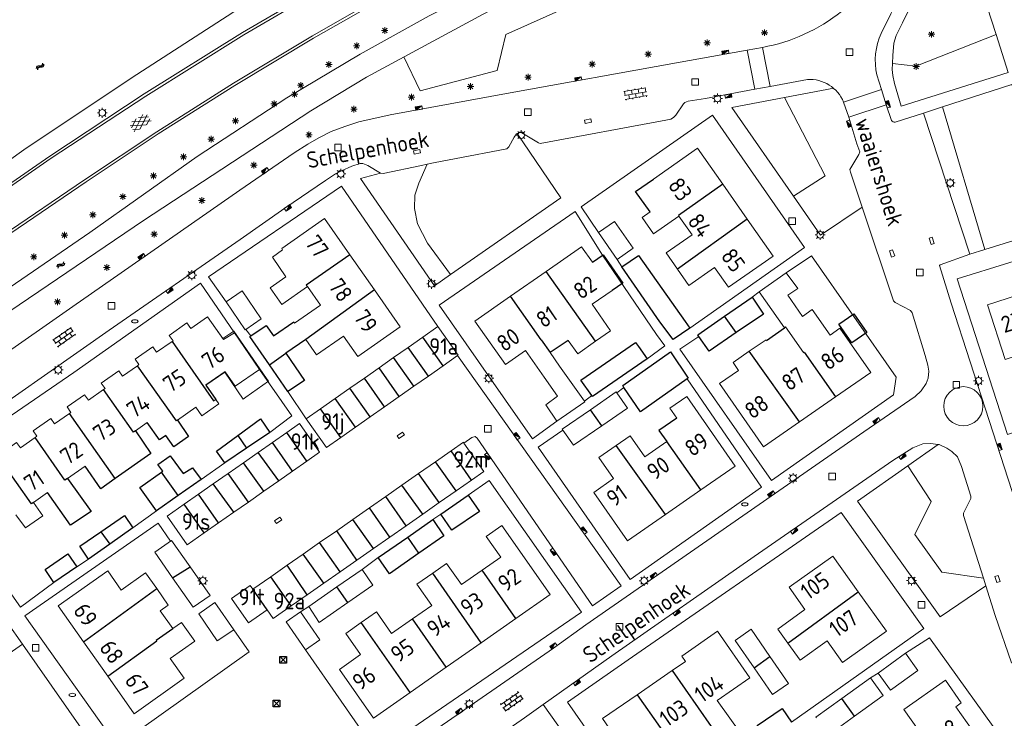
# Model space of a CAD drawing. Extents: x 168769 to 512904, y 516715 to 1559940.
# Tile 145 of 256: x 169532 to 169681, y 520070 to 520176. Entities that reach past the tile are written whole.
import ezdxf

# ---------------------------------------------------------------- set-up
doc = ezdxf.new("R2010")
doc.units = 0
doc.header["$MEASUREMENT"] = 0
doc.layers.get('0').update_dxf_attribs({"linetype": 'CONTINUOUS'})
for name, color, linetype, lineweight in [('B01_HOOFDGEBOUW', 10, 'CONTINUOUS', 0), ('B02_bijgebouw', 12, 'CONTINUOUS', 0), ('B07_scheidingsmuur', 14, 'CONTINUOUS', 25), ('Q21_LANTAARNPAAL', 7, 'CONTINUOUS', 18), ('Q23_kolk', 7, 'CONTINUOUS', 18), ('Q26_BOOM', 7, 'CONTINUOUS', 18), ('Q28_rioolput', 7, 'CONTINUOUS', 18), ('Q92_BRANDKRAAN', 7, 'CONTINUOUS', 0), ('Q97_TROTTOIRKOLK', 7, 'CONTINUOUS', 0), ('S01_symb_gesloten_verh', 7, 'CONTINUOUS', 0), ('S02_symb_open_verh', 7, 'CONTINUOUS', 13), ('T09_INSTEEKSLOOT', 72, 'CONTINUOUS', 0), ('T51_CULTUURSCHEIDING', 3, 'CONTINUOUS', 0), ('V00_kant_verharding', 252, 'CONTINUOUS', 0), ('V11_VERKEERSDREMPEL', 7, 'CONTINUOUS', 0)]:
    doc.layers.add(name, color=color, linetype=linetype, lineweight=lineweight)
for name, color, linetype in [('B11_dakrand_hoofdgebouw', 20, 'CONTINUOUS'), ('B14_dakrand_bijgebouw', 30, 'CONTINUOUS'), ('Q34_Speelwerktuig', 32, 'CONTINUOUS'), ('S05_Water', 132, 'CONTINUOUS'), ('Z02_Huisnummer', 253, 'CONTINUOUS'), ('Z06_STRAATNAAM', 7, 'CONTINUOUS')]:
    doc.layers.add(name, color=color, linetype=linetype)
doc.styles.add('ISOCP', font='isocp.shx', dxfattribs={"height": 1.8})

# ---------------------------------------------------------------- blocks, each defined once
blk = doc.blocks.new('Q21')
at = {"color": 0}
for points in [[(-1.5, 0), (-1, 0)], [(-1.06, 1.06), (-0.71, 0.71)], [(0, 1.5), (0, 1)], [(1.06, 1.06), (0.71, 0.71)], [(1.5, 0), (1, 0)], [(-1.06, -1.06), (-0.71, -0.71)], [(0, -1.5), (0, -1)], [(1.06, -1.06), (0.71, -0.71)]]:
    blk.add_lwpolyline(points, dxfattribs=at)
blk.add_circle((0, 0), 1, dxfattribs=at)
blk = doc.blocks.new('Q26')
at = {"color": 0}
for p, q in [((-1, 0), (1, 0)), ((-0.7, 0.7), (0.7, -0.7)), ((0.7, 0.7), (-0.7, -0.7)), ((0, 1), (0, -1))]:
    blk.add_line(p, q, dxfattribs=at)
blk = doc.blocks.new('Q28')
at = {"color": 0}
blk.add_lwpolyline([(1, 1), (1, -1), (-1, -1), (-1, 1)], close=True, dxfattribs=at)
blk = doc.blocks.new('Q34')
at = {"color": 0}
for p, q in [((-0.7, 0.7), (0.7, -0.7)), ((0.7, 0.7), (-0.7, -0.7))]:
    blk.add_line(p, q, dxfattribs=at)
blk.add_lwpolyline([(1, 1), (1, -1), (-1, -1), (-1, 1)], close=True, dxfattribs=at)
blk = doc.blocks.new('Q23')
at = {"color": 0}
blk.add_lwpolyline([(0.99, -0.5), (-0.99, -0.5), (-0.99, 0.5), (0.99, 0.5), (0.99, -0.5)], dxfattribs=at)
blk = doc.blocks.new('Q97')
blk.add_hatch(color=256).paths.add_polyline_path([(-1, 1), (-1, 0), (1, 1)])
blk.add_line((1, 1), (-1, 0))
at = {"color": 0}
for points in [[(-1, 0), (-1, 1), (1, 1), (1, 0), (-1, 0)], [(0, 0.8), (0, 1)]]:
    blk.add_lwpolyline(points, dxfattribs=at)
blk = doc.blocks.new('Q92')
at = {"color": 0}
blk.add_ellipse((0, 0), major_axis=(-0.991, 0), ratio=0.499983, start_param=1.570796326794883, end_param=7.853981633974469, dxfattribs=at)
blk = doc.blocks.new('S024')
at = {"color": 0}
for p, q in [((0, 1.2), (6.7, 1.2)), ((0, 0), (6.7, 0)), ((0.2, 1.2), (0.2, 0)), ((1.25, 1.5), (1.25, 1.2)), ((1.25, 0), (1.25, -1.2)), ((2.3, 1.2), (2.3, 0)), ((3.35, 1.5), (3.35, 1.2)), ((3.35, 0), (3.35, -1.2)), ((4.4, 1.2), (4.4, 0)), ((5.45, 1.5), (5.45, 1.2)), ((5.45, 0), (5.45, -1.2)), ((6.5, 1.2), (6.5, 0)), ((0, -1.2), (6.7, -1.2)), ((0.2, -1.2), (0.2, -1.5)), ((2.3, -1.2), (2.3, -1.5)), ((4.4, -1.2), (4.4, -1.5)), ((6.5, -1.2), (6.5, -1.5))]:
    blk.add_line(p, q, dxfattribs=at)
blk = doc.blocks.new('S05')
at = {"color": 0}
for p, q in [((0.08, 0.3), (0.38, 0.59)), ((0.11, -0.19), (0.41, 0.09)), ((0.38, 0.59), (0.68, 0.71)), ((0.41, 0.09), (0.71, 0.21)), ((0.68, 0.71), (1.01, 0.62)), ((0.71, 0.21), (1.02, 0.12)), ((1.01, 0.62), (1.33, 0.37)), ((1.02, 0.12), (1.36, -0.12)), ((1.33, 0.37), (1.66, 0.13)), ((1.66, 0.13), (1.97, 0.04)), ((1.97, 0.04), (2.28, 0.16)), ((2.28, 0.16), (2.58, 0.44)), ((1.36, -0.12), (1.68, -0.37)), ((1.68, -0.37), (2, -0.46)), ((2, -0.46), (2.31, -0.33)), ((2.31, -0.33), (2.61, -0.05))]:
    blk.add_line(p, q, dxfattribs=at)
blk = doc.blocks.new('S014')
at = {"color": 0}
for p, q in [((0, -0.75), (4.2, 1.67)), ((0, 0.65), (1.78, 1.67)), ((5.07, -1.52), (0, 1.4)), ((2.64, -1.52), (0, 0)), ((1.08, -1.52), (6.15, 1.4)), ((6.15, -0.75), (1.95, 1.67)), ((3.51, -1.52), (6.15, 0)), ((6.15, 0.65), (4.37, 1.67))]:
    blk.add_line(p, q, dxfattribs=at)

msp = doc.modelspace()

# ---------------------------------------------------------------- linework, layer by layer
at = {"layer": 'B01_HOOFDGEBOUW'}
for points in [[(169638.37, 520150.82), (169634.56, 520156.26), (169627.88, 520151.58)], [(169642.1, 520145.5), (169638.37, 520150.82)], [(169627.38, 520146.6), (169626.18, 520145.76), (169627.91, 520143.28), (169631.74, 520145.96)], [(169631.74, 520145.96), (169633.73, 520143.12), (169629.82, 520140.38), (169631.55, 520137.92)], [(169581.92, 520140.12), (169578.11, 520145.58), (169571.62, 520141.04), (169571.74, 520140.85)], [(169631.55, 520137.92), (169633.26, 520135.47), (169637.14, 520138.19), (169639.25, 520135.18), (169646.01, 520139.91), (169642.1, 520145.5)], [(169618.64, 520138.99), (169617.02, 520141.31), (169611.67, 520137.59)], [(169572.23, 520136.76), (169570.22, 520139.75), (169571.74, 520140.85)], [(169585.66, 520134.78), (169581.92, 520140.12)], [(169572.23, 520136.76), (169569.87, 520135.11), (169571.63, 520132.59), (169575.53, 520135.31)], [(169611.67, 520137.59), (169606.26, 520133.83)], [(169643.89, 520134.5), (169647.97, 520137.35)], [(169656.12, 520128.99), (169654.63, 520127.96), (169651.94, 520131.83), (169650.43, 520130.78), (169648.21, 520133.98), (169649.73, 520135.02), (169647.97, 520137.35)], [(169575.53, 520135.31), (169577.49, 520132.5), (169573.55, 520129.75)], [(169575.26, 520127.3), (169576.9, 520124.95), (169580.97, 520127.8), (169583.14, 520124.7), (169589.56, 520129.19), (169585.66, 520134.78)], [(169606.26, 520133.83), (169600.87, 520130.08), (169605.47, 520123.47), (169608.54, 520125.61), (169611.32, 520121.6)], [(169619.14, 520127.03), (169621.38, 520128.6), (169618.62, 520132.62), (169621.63, 520134.7)], [(169647.72, 520129.03), (169643.89, 520134.5)], [(169684.41, 520134.47), (169678.44, 520132.53), (169681.12, 520124.26), (169685.25, 520125.6), (169687.44, 520118.86), (169685.18, 520118.13), (169686.27, 520114.78), (169690.76, 520116.24), (169689.91, 520118.87), (169690.27, 520118.99), (169688.96, 520123.03)], [(169562.81, 520127.28), (169560.39, 520130.72), (169557.83, 520128.96), (169557.25, 520129.78), (169554.58, 520127.91), (169555.16, 520127.09), (169555, 520126.98)], [(169555, 520126.98), (169555.16, 520127.09), (169554.58, 520127.91), (169557.25, 520129.78), (169557.83, 520128.96), (169560.39, 520130.72), (169562.72, 520127.41), (169564.35, 520128.55), (169569.31, 520121.37), (169569.59, 520120.96), (169566.19, 520118.55), (169565.78, 520118.26), (169563, 520122.33), (169560.13, 520120.37), (169561.64, 520118.21)], [(169562.81, 520127.28), (169564.45, 520128.31)], [(169564.45, 520128.31), (169568.23, 520122.72)], [(169647.88, 520129.22), (169647.72, 520129.03)], [(169650.6, 520125.3), (169647.88, 520129.22)], [(169656.12, 520128.99), (169660.78, 520122.27), (169655.46, 520118.58)], [(169555, 520126.98), (169552.66, 520125.34), (169552.09, 520126.16), (169549.42, 520124.28), (169550, 520123.47), (169549.78, 520123.31)], [(169615, 520127.15), (169616.42, 520125.12), (169619.14, 520127.03)], [(169642.4, 520125.49), (169644.95, 520127.25), (169645.02, 520127.14)], [(169613.67, 520123.24), (169612.25, 520125.29)], [(169639.96, 520123.8), (169642.4, 520125.49)], [(169644.55, 520111.02), (169637.91, 520120.6), (169640.79, 520122.6), (169639.96, 520123.8)], [(169549.78, 520123.31), (169547.53, 520121.73), (169546.95, 520122.55), (169544.3, 520120.69), (169544.88, 520119.87), (169544.65, 520119.71)], [(169568.23, 520122.72), (169564.57, 520120.22)], [(169613.67, 520123.24), (169617.44, 520117.93)], [(169613.25, 520114.9), (169611.61, 520117.37), (169613.34, 520118.7), (169611.32, 520121.6)], [(169544.65, 520119.71), (169542.35, 520118.1), (169541.77, 520118.91), (169539.12, 520117.06), (169539.7, 520116.24), (169539.49, 520116.09)], [(169561.64, 520118.21), (169562.11, 520117.54), (169559.53, 520115.73), (169558.61, 520117.03), (169555.85, 520115.09)], [(169617.44, 520117.93), (169617.51, 520117.84), (169613.25, 520114.9)], [(169631.43, 520115.36), (169630.38, 520116.87), (169632.95, 520118.65), (169640.27, 520108.12), (169635.08, 520104.51)], [(169655.46, 520118.58), (169650.01, 520114.8)], [(169539.49, 520116.09), (169537.23, 520114.5), (169536.65, 520115.32), (169533.98, 520113.45), (169534.56, 520112.63), (169534.27, 520112.43)], [(169549.48, 520113.47), (169551.25, 520114.71)], [(169650.01, 520114.8), (169644.55, 520111.02)], [(169534.27, 520112.43), (169532.05, 520110.87), (169531.47, 520111.69), (169528.84, 520109.84), (169529.42, 520109.03), (169529.18, 520108.86)], [(169622.22, 520111.23), (169624.36, 520112.71), (169626.58, 520109.53), (169629.9, 520111.84)], [(169629.69, 520100.76), (169623.95, 520096.77), (169618.84, 520104.12), (169621.86, 520106.22), (169619.64, 520109.43), (169622.22, 520111.23)], [(169539.19, 520106.24), (169541.84, 520108.1)], [(169534.04, 520102.61), (169536.17, 520104.11)], [(169635.08, 520104.51), (169629.69, 520100.76)], [(169534.04, 520102.61), (169535.44, 520100.57), (169532.82, 520098.75), (169531.37, 520100.73)], [(169601.97, 520092.37), (169604.77, 520094.33), (169602.58, 520097.47), (169604.95, 520099.14), (169612.27, 520088.69), (169607.06, 520085.04)], [(169658.89, 520089.07), (169655.03, 520094.48), (169648.42, 520089.76), (169650.83, 520086.38), (169646.71, 520083.43), (169648.23, 520081.3)], [(169552.68, 520089.55), (169551, 520091.94), (169547.3, 520089.34), (169545.26, 520092.24), (169537.75, 520086.96), (169541.58, 520081.52)], [(169594.5, 520091.89), (169596.57, 520093.35), (169598.81, 520090.16), (169601.97, 520092.37)], [(169591.39, 520084.97), (169594.32, 520087.02), (169592.09, 520090.21), (169594.5, 520091.89)], [(169554.44, 520087.05), (169552.68, 520089.55)], [(169663.15, 520083.11), (169658.89, 520089.07)], [(169554.44, 520087.05), (169553.21, 520086.19), (169555.11, 520083.5)], [(169583.65, 520084.42), (169585.96, 520086.04), (169588.25, 520082.77), (169591.39, 520084.97)], [(169607.06, 520085.04), (169601.8, 520081.36)], [(169545.27, 520076.28), (169549.25, 520070.62), (169556.86, 520075.98), (169554.74, 520079), (169558.46, 520081.61), (169556.46, 520084.45), (169555.11, 520083.5)], [(169591.04, 520073.82), (169585.51, 520069.96), (169580.36, 520077.32), (169583.55, 520079.56), (169581.3, 520082.78), (169583.65, 520084.42)], [(169630.74, 520077.15), (169632.74, 520078.53), (169632.17, 520079.35), (169637.61, 520083.1), (169642.47, 520076.04), (169637.53, 520072.64), (169642.8, 520065.29), (169640.33, 520063.53), (169636.63, 520068.69)], [(169648.23, 520081.3), (169650.08, 520078.71), (169654.18, 520081.63), (169656.51, 520078.37), (169663.15, 520083.11)], [(169541.58, 520081.52), (169545.27, 520076.28)], [(169601.8, 520081.36), (169596.52, 520077.66)], [(169596.52, 520077.66), (169591.04, 520073.82)], [(169630.74, 520077.15), (169625.43, 520073.49)], [(169665.8, 520071.23), (169672.08, 520075.68), (169674.49, 520072.26), (169673.67, 520071.68), (169677.12, 520066.79)], [(169625.43, 520073.49), (169620.18, 520069.88), (169624.52, 520063.58), (169626.75, 520065.12)], [(169668, 520068.12), (169665.8, 520071.23)]]:
    msp.add_lwpolyline(points, dxfattribs=at)
at = {"layer": 'B02_bijgebouw'}
for points in [[(169619.56, 520143.48), (169621.99, 520145.16), (169624.8, 520141.12), (169622.4, 520139.39)], [(169622.4, 520139.39), (169619.56, 520143.48)], [(169563.2, 520132.97), (169565.6, 520134.65), (169568.52, 520130.41), (169566.18, 520128.8)], [(169566.18, 520128.8), (169566.06, 520128.73), (169563.2, 520132.97)], [(169595.25, 520129.24), (169592.98, 520127.64)], [(169598.23, 520124.84), (169598.34, 520124.92), (169595.25, 520129.24)], [(169592.98, 520127.64), (169590.75, 520126.08)], [(169590.75, 520126.08), (169588.55, 520124.53)], [(169596.05, 520123.31), (169598.23, 520124.84)], [(169588.55, 520124.53), (169586.36, 520123)], [(169586.36, 520123), (169584.13, 520121.44)], [(169593.82, 520121.75), (169596.05, 520123.31)], [(169584.13, 520121.44), (169581.93, 520119.89)], [(169591.61, 520120.2), (169593.82, 520121.75)], [(169581.93, 520119.89), (169579.71, 520118.33)], [(169589.4, 520118.65), (169591.61, 520120.2)], [(169618.36, 520116.65), (169622.25, 520119.34), (169622.33, 520119.22)], [(169622.33, 520119.22), (169623.97, 520116.88), (169620.09, 520114.22)], [(169579.71, 520118.33), (169577.5, 520116.78)], [(169587.16, 520117.08), (169589.4, 520118.65)], [(169577.5, 520116.78), (169575.32, 520115.25)], [(169584.98, 520115.55), (169587.16, 520117.08)], [(169614.15, 520113.56), (169614.06, 520113.68), (169618.36, 520116.65)], [(169572.37, 520113.2), (169574.31, 520114.56), (169577.35, 520110.21), (169575.4, 520108.84)], [(169575.32, 520115.25), (169578.37, 520110.91), (169580.55, 520112.43)], [(169582.77, 520114), (169584.98, 520115.55)], [(169570.2, 520111.68), (169572.37, 520113.2)], [(169580.55, 520112.43), (169582.77, 520114)], [(169620.09, 520114.22), (169615.78, 520111.28), (169614.15, 520113.56)], [(169568.03, 520110.16), (169570.2, 520111.68)], [(169599.2, 520111.59), (169599.11, 520111.72), (169597.25, 520110.42)], [(169600.34, 520105.99), (169602.2, 520107.29), (169599.2, 520111.59)], [(169565.8, 520108.61), (169568.03, 520110.16)], [(169597.25, 520110.42), (169594.87, 520108.77)], [(169563.49, 520106.99), (169565.8, 520108.61)], [(169575.4, 520108.84), (169573.23, 520107.33)], [(169594.87, 520108.77), (169592.34, 520107)], [(169561.22, 520105.4), (169563.49, 520106.99)], [(169573.23, 520107.33), (169571.16, 520105.88)], [(169592.34, 520107), (169589.81, 520105.23)], [(169571.16, 520105.88), (169568.91, 520104.31)], [(169598.03, 520104.37), (169600.34, 520105.99)], [(169559.01, 520103.85), (169561.22, 520105.4)], [(169568.91, 520104.31), (169566.58, 520102.67)], [(169589.81, 520105.23), (169587.37, 520103.52)], [(169595.47, 520102.59), (169598.03, 520104.37)], [(169556.84, 520102.33), (169559.01, 520103.85)], [(169566.58, 520102.67), (169564.35, 520101.11)], [(169587.37, 520103.52), (169584.89, 520101.79)], [(169592.96, 520100.83), (169595.47, 520102.59)], [(169559.88, 520097.98), (169557.31, 520096.19), (169554.27, 520100.54), (169556.84, 520102.33)], [(169564.35, 520101.11), (169562.06, 520099.51)], [(169584.89, 520101.79), (169582.38, 520100.04)], [(169562.06, 520099.51), (169559.88, 520097.98)], [(169582.38, 520100.04), (169579.93, 520098.33)], [(169590.45, 520099.08), (169592.96, 520100.83)], [(169579.93, 520098.33), (169577.34, 520096.52)], [(169587.98, 520097.35), (169590.45, 520099.08)], [(169552.38, 520095.09), (169554.93, 520096.85), (169557.73, 520092.86)], [(169577.34, 520096.52), (169574.86, 520094.79)], [(169585.49, 520095.61), (169587.98, 520097.35)], [(169555.1, 520091.2), (169552.38, 520095.09)], [(169583, 520093.88), (169585.49, 520095.61)], [(169574.86, 520094.79), (169572.43, 520093.09)], [(169580.47, 520092.11), (169583, 520093.88)], [(169557.73, 520092.86), (169560.79, 520088.51), (169558.21, 520086.77), (169555.1, 520091.2)], [(169572.43, 520093.09), (169569.95, 520091.36)], [(169577.97, 520090.36), (169580.47, 520092.11)], [(169579.96, 520089.81), (169583.77, 520092.47)], [(169583.77, 520092.47), (169585.38, 520090.08), (169581.6, 520087.45)], [(169569.95, 520091.36), (169567.23, 520089.46)], [(169567.23, 520089.46), (169566.83, 520090.03), (169563.99, 520088.05), (169566.57, 520084.37), (169569.39, 520086.34)], [(169575.45, 520088.6), (169577.97, 520090.36)], [(169575.72, 520086.86), (169579.96, 520089.81)], [(169573.06, 520086.93), (169575.45, 520088.6)], [(169564.34, 520083.3), (169561.85, 520081.67), (169559.05, 520085.73), (169561.48, 520087.47), (169564.34, 520083.3)], [(169569.39, 520086.34), (169570.31, 520085.01), (169573.06, 520086.93)], [(169581.6, 520087.45), (169577.29, 520084.44), (169575.72, 520086.86)], [(169575.2, 520080.27), (169572.3, 520084.51), (169574.44, 520086.05)], [(169574.44, 520086.05), (169577.4, 520081.78), (169575.2, 520080.27)], [(169643.14, 520077.55), (169640.25, 520081.71), (169642.68, 520083.4), (169645.53, 520079.29)], [(169645.53, 520079.29), (169648.36, 520075.2), (169645.93, 520073.52)], [(169661.89, 520076.76), (169663.76, 520074.16), (169667.93, 520077.17), (169666.07, 520079.77)], [(169666.07, 520079.77), (169661.89, 520076.76)], [(169645.93, 520073.52), (169643.14, 520077.55)], [(169660.74, 520076.06), (169656.4, 520072.93)], [(169658.33, 520070.25), (169662.68, 520073.37), (169660.74, 520076.06)], [(169656.4, 520072.93), (169652.48, 520070.11), (169652.57, 520070)], [(169654.34, 520067.54), (169654.42, 520067.43), (169658.33, 520070.25)]]:
    msp.add_lwpolyline(points, dxfattribs=at)
at = {"layer": 'B07_scheidingsmuur'}
for points in [[(169638.37, 520150.82), (169631.66, 520146.05), (169631.74, 520145.96)], [(169642.1, 520145.5), (169631.55, 520137.92)], [(169581.92, 520140.12), (169575.31, 520135.52), (169575.53, 520135.31)], [(169619.14, 520127.03), (169611.67, 520137.59)], [(169585.66, 520134.78), (169575.26, 520127.3)], [(169610.9, 520127.24), (169606.26, 520133.83)], [(169640.41, 520128.32), (169638.65, 520130.79)], [(169555, 520126.98), (169561.3, 520117.98)], [(169596.05, 520123.31), (169592.98, 520127.64)], [(169610.9, 520127.24), (169612.26, 520125.3)], [(169593.82, 520121.75), (169590.75, 520126.08)], [(169650.01, 520114.8), (169642.4, 520125.49)], [(169650.6, 520125.3), (169650.71, 520125.37), (169655.46, 520118.58)], [(169591.61, 520120.2), (169588.55, 520124.53)], [(169555.66, 520114.96), (169549.78, 520123.31)], [(169589.4, 520118.65), (169586.36, 520123)], [(169587.16, 520117.08), (169584.13, 520121.44)], [(169549.18, 520113.26), (169544.65, 520119.71)], [(169584.98, 520115.55), (169581.93, 520119.89)], [(169561.3, 520117.98), (169561.64, 520118.21)], [(169582.77, 520114), (169579.71, 520118.33)], [(169546.42, 520106.23), (169539.49, 520116.09)], [(169580.55, 520112.43), (169577.5, 520116.78)], [(169620.09, 520114.22), (169618.36, 520116.65)], [(169555.85, 520115.09), (169555.66, 520114.96)], [(169549.48, 520113.47), (169549.18, 520113.26)], [(169575.4, 520108.84), (169572.37, 520113.2)], [(169538.8, 520105.96), (169534.27, 520112.43)], [(169564.96, 520112.75), (169566.3, 520110.83)], [(169573.23, 520107.33), (169570.2, 520111.68)], [(169635.08, 520104.51), (169629.91, 520111.84)], [(169571.16, 520105.88), (169568.03, 520110.16)], [(169600.34, 520105.99), (169597.25, 520110.42)], [(169629.69, 520100.76), (169622.22, 520111.23)], [(169533.71, 520102.38), (169529.18, 520108.86)], [(169568.91, 520104.31), (169565.8, 520108.61)], [(169598.03, 520104.37), (169594.87, 520108.77)], [(169555.93, 520103.64), (169553.43, 520107.2)], [(169566.58, 520102.67), (169563.49, 520106.99)], [(169595.47, 520102.59), (169592.34, 520107)], [(169539.19, 520106.24), (169538.8, 520105.96)], [(169564.35, 520101.11), (169561.22, 520105.4)], [(169592.96, 520100.83), (169589.81, 520105.23)], [(169534.04, 520102.61), (169533.71, 520102.38)], [(169562.06, 520099.51), (169559.01, 520103.85)], [(169590.45, 520099.08), (169587.37, 520103.52)], [(169559.88, 520097.98), (169556.84, 520102.33)], [(169587.98, 520097.35), (169584.89, 520101.79)], [(169585.49, 520095.61), (169582.38, 520100.04)], [(169544.25, 520098.18), (169545.57, 520096.29)], [(169583, 520093.88), (169579.93, 520098.33)], [(169580.47, 520092.11), (169577.34, 520096.52)], [(169592.39, 520094.92), (169590.69, 520097.37)], [(169577.97, 520090.36), (169574.86, 520094.79)], [(169555.1, 520091.2), (169557.73, 520092.86)], [(169575.45, 520088.6), (169572.43, 520093.09)], [(169607.06, 520085.04), (169601.97, 520092.37)], [(169573.06, 520086.93), (169569.95, 520091.36)], [(169601.8, 520081.36), (169594.5, 520091.89)], [(169541.58, 520081.52), (169552.68, 520089.55)], [(169569.39, 520086.34), (169567.23, 520089.46)], [(169581.6, 520087.45), (169579.96, 520089.81)], [(169648.23, 520081.3), (169658.89, 520089.07)], [(169596.52, 520077.66), (169591.39, 520084.97)], [(169552.62, 520081.75), (169555.11, 520083.5)], [(169591.04, 520073.82), (169583.65, 520084.42)], [(169545.27, 520076.28), (169552.69, 520081.65), (169552.62, 520081.75)], [(169643.14, 520077.55), (169645.53, 520079.29)], [(169630.74, 520077.15), (169636.63, 520068.69)], [(169625.43, 520073.49), (169632.41, 520063.57)], [(169658.33, 520070.25), (169656.4, 520072.93)]]:
    msp.add_lwpolyline(points, dxfattribs=at)
at = {"layer": 'B11_dakrand_hoofdgebouw', "flags": 128}
for points in [[(169627.38, 520146.6), (169625.15, 520149.69), (169627.88, 520151.58)], [(169618.64, 520138.99), (169620.3, 520140.09), (169623.27, 520135.81), (169621.63, 520134.7)], [(169564.57, 520120.22), (169563.05, 520122.37), (169560.13, 520120.37), (169561.64, 520118.21)], [(169631.43, 520115.36), (169628.68, 520113.51), (169629.9, 520111.84)]]:
    msp.add_lwpolyline(points, dxfattribs=at)
at = {"layer": 'B11_dakrand_hoofdgebouw'}
for points in [[(169566.95, 520127.84), (169569.26, 520129.42), (169570.38, 520127.86), (169573.42, 520129.93), (169573.55, 520129.75)], [(169569.75, 520123.44), (169566.8, 520127.73), (169566.95, 520127.84)], [(169645.02, 520127.14), (169647.72, 520129.03)], [(169575.26, 520127.3), (169572.23, 520125.22)], [(169615, 520127.15), (169612.26, 520125.3)], [(169569.75, 520123.44), (169572.23, 520125.22)], [(169555.85, 520115.09), (169557.51, 520112.6), (169555.27, 520111.05), (169554.06, 520112.72), (169553.1, 520112.11), (169551.25, 520114.71)], [(169549.48, 520113.47), (169551.79, 520110.04), (169546.42, 520106.23)], [(169546.42, 520106.23), (169544.23, 520104.67), (169541.84, 520108.1)], [(169539.19, 520106.24), (169542.77, 520101.24), (169539.65, 520099.19), (169536.17, 520104.11)]]:
    msp.add_lwpolyline(points, dxfattribs=at)
at = {"layer": 'B14_dakrand_bijgebouw'}
for points in [[(169623.11, 520138.27), (169625.63, 520139.99), (169632.69, 520130.02)], [(169633.38, 520129.02), (169630.89, 520127.26), (169628.86, 520129.94), (169623.11, 520138.27)], [(169638.65, 520130.79), (169642.83, 520133.7)], [(169642.83, 520133.7), (169644.55, 520131.14), (169640.41, 520128.32)], [(169634.78, 520127.75), (169634.62, 520127.98), (169638.65, 520130.79)], [(169658.25, 520131.18), (169660.21, 520128.34), (169657.91, 520126.76), (169655.95, 520129.6), (169658.25, 520131.18)], [(169632.69, 520130.02), (169633.38, 520129.02)], [(169640.41, 520128.32), (169636.3, 520125.51), (169634.78, 520127.75)], [(169618.54, 520118.8), (169616.92, 520121.11), (169625.16, 520126.82), (169625.62, 520126.22)], [(169572.23, 520125.22), (169575.08, 520121.08), (169572.53, 520119.39)], [(169612.26, 520125.3), (169612.25, 520125.29)], [(169623.43, 520120.03), (169623.25, 520120.29), (169630.47, 520125.4), (169633.15, 520121.43), (169632.98, 520121.31)], [(169625.62, 520126.22), (169626.96, 520124.37)], [(169572.53, 520119.39), (169569.75, 520123.44)], [(169626.96, 520124.37), (169618.66, 520118.64), (169618.54, 520118.8)], [(169632.98, 520121.31), (169625.92, 520116.34), (169623.43, 520120.03)], [(169564.96, 520112.75), (169568.42, 520115.27), (169569.82, 520113.22)], [(169569.82, 520113.22), (169566.3, 520110.83)], [(169563, 520108.58), (169561.72, 520110.38), (169564.96, 520112.75)], [(169566.3, 520110.83), (169563, 520108.58)], [(169553.43, 520107.2), (169553.6, 520107.32), (169552.85, 520108.37), (169554.74, 520109.68), (169556.69, 520106.98), (169558.08, 520107.87), (169559.4, 520106.07)], [(169552.64, 520101.35), (169550.14, 520104.89), (169553.43, 520107.2)], [(169559.4, 520106.07), (169555.93, 520103.64)], [(169555.93, 520103.64), (169552.64, 520101.35)], [(169599.83, 520103.7), (169601.55, 520101.24), (169597.37, 520098.4), (169595.71, 520100.82)], [(169595.71, 520100.82), (169599.83, 520103.7)], [(169544.25, 520098.18), (169547.79, 520100.63), (169549.08, 520098.78)], [(169590.69, 520097.37), (169594.47, 520100.01)], [(169594.47, 520100.01), (169596.16, 520097.54), (169592.39, 520094.92)], [(169542.37, 520094.02), (169541.07, 520095.98), (169544.25, 520098.18)], [(169549.08, 520098.78), (169545.57, 520096.29)], [(169586.2, 520094.25), (169590.69, 520097.37)], [(169545.57, 520096.29), (169542.37, 520094.02)], [(169535.8, 520092.43), (169539.24, 520094.8)], [(169539.24, 520094.8), (169540.57, 520092.87)], [(169592.39, 520094.92), (169587.93, 520091.82), (169586.2, 520094.25)], [(169537.11, 520090.48), (169535.8, 520092.43)], [(169540.57, 520092.87), (169537.11, 520090.48)], [(169644.98, 520066.7), (169643.58, 520068.81), (169647.4, 520071.42), (169648.8, 520069.33)]]:
    msp.add_lwpolyline(points, dxfattribs=at)
at = {"layer": 'T09_INSTEEKSLOOT'}
for points in [[(169652.3, 520221.65), (169636.89, 520214.37), (169622.81, 520208), (169616.12, 520204.72), (169610.54, 520201.73), (169591.54, 520192.59), (169580.37, 520186.6), (169572.67, 520181.66), (169564.19, 520176.8), (169549.67, 520167.39), (169532.91, 520156.27), (169517.04, 520144.9)], [(169667.48, 520210.75), (169663.46, 520209.25), (169654.58, 520205.55), (169623.19, 520191.29), (169593.94, 520176.28), (169583.49, 520170.47), (169572.37, 520163.89), (169558.83, 520154.98), (169542.58, 520143.47), (169522.71, 520129.89)], [(169504.12, 520112.57), (169517.36, 520122.72), (169550.68, 520145.29), (169576, 520161.9), (169584.45, 520167), (169602.13, 520176.55), (169616.61, 520184.09), (169636.63, 520194.11), (169646.49, 520198.58), (169668.69, 520208.02)]]:
    msp.add_lwpolyline(points, dxfattribs=at)
at = {"layer": 'T51_CULTUURSCHEIDING'}
for points in [[(169590.12, 520170.08), (169592.58, 520164.93), (169604.25, 520168.01), (169605.56, 520173.44), (169627.57, 520183.37), (169634.26, 520179.26), (169645.45, 520181.82), (169647.29, 520183.39), (169650.29, 520191.85), (169651.6, 520193.27), (169663.24, 520199.76), (169665.45, 520197.71), (169672.61, 520202.24)], [(169664.06, 520169.09), (169667.62, 520168.68), (169679.76, 520173.44)], [(169649.1, 520148.97), (169653.87, 520152.08), (169647.73, 520163.91)], [(169671.67, 520162.49), (169678.07, 520140.89)], [(169597.16, 520137.12), (169593.69, 520141.88), (169592.18, 520144.77), (169591.72, 520147.12), (169591.78, 520149.13), (169592.37, 520150.94), (169593.62, 520153.83)], [(169666.4, 520108.16), (169669.93, 520102.73), (169667.44, 520097.76), (169671.53, 520092.03), (169677.85, 520091.13)], [(169532.35, 520081.17), (169523.45, 520074.93), (169534.74, 520058.52)]]:
    msp.add_lwpolyline(points, dxfattribs=at)
at = {"layer": 'V00_kant_verharding'}
for points in [[(169522.6, 520144.96), (169536.72, 520154.72), (169551.02, 520164.15), (169565.89, 520173.41), (169579.88, 520181.62), (169596.73, 520190.89), (169612.78, 520199.08), (169628.86, 520206.8), (169643.41, 520213.4), (169657.62, 520219.58), (169658.66, 520223.25)], [(169522.32, 520145.26), (169536.48, 520155.04), (169550.8, 520164.48), (169565.67, 520173.75), (169579.67, 520181.96), (169596.54, 520191.24), (169612.62, 520199.45), (169628.68, 520207.16), (169643.24, 520213.76)], [(169529.51, 520142.62), (169541.99, 520151.16), (169552.9, 520158.4), (169564.49, 520165.73), (169576.43, 520172.89), (169588.07, 520179.59), (169599.76, 520185.9), (169611.82, 520192.06), (169625.22, 520198.65), (169641.3, 520206.06)], [(169529.29, 520142.96), (169541.75, 520151.48), (169552.69, 520158.75), (169564.29, 520166.07), (169576.27, 520173.26), (169587.85, 520179.93), (169599.56, 520186.25), (169611.67, 520192.43), (169625.05, 520199.01)], [(169664.3, 520172.16), (169664.11, 520170.27), (169664.06, 520169.09), (169664.03, 520168.18), (169664.11, 520167.24), (169664.36, 520166.04), (169665.38, 520162.61), (169681.61, 520167.7), (169679.76, 520173.44), (169674.34, 520190.29), (169673.57, 520189.74), (169672.68, 520188.89), (169671.99, 520188.04), (169671.17, 520186.66), (169668.55, 520181.41), (169665.61, 520175.25), (169664.62, 520173.32), (169664.3, 520172.16)], [(169631.38, 520169.17), (169606.18, 520164.62), (169588.05, 520161.29), (169583.29, 520160.24), (169581.17, 520159.54), (169579.09, 520158.78), (169577.22, 520157.83), (169575.55, 520156.87), (169573.51, 520155.55), (169565.27, 520149.88), (169540, 520132.28), (169516.9, 520116.18), (169513.76, 520113.82), (169512.32, 520112.48), (169511.01, 520111.16), (169509.52, 520108.75), (169507.94, 520105.8), (169504.57, 520098.6)], [(169655.2, 520165.32), (169647.73, 520163.91), (169639.76, 520162.4), (169649.1, 520148.97), (169653.19, 520143.07), (169659.5, 520147.31)], [(169675.8, 520140.19), (169678.07, 520140.89), (169689.12, 520144.32), (169682.13, 520165.91), (169671.67, 520162.49), (169668.78, 520161.55)], [(169607.27, 520158.47), (169607.64, 520158.63), (169607.98, 520158.58), (169610.48, 520157.05), (169610.74, 520156.98), (169629.76, 520160.49), (169630.5, 520160.64), (169630.93, 520160.91), (169631.29, 520161.27), (169632.42, 520162.99), (169632.64, 520163.19), (169633.15, 520163.35), (169635.79, 520163.76)], [(169633.38, 520129.02), (169650.76, 520141.19), (169636.84, 520161.24), (169616.96, 520147.35), (169619.56, 520143.48)], [(169675.8, 520140.19), (169668.78, 520161.55)], [(169607.27, 520158.47), (169613.86, 520148.73), (169597.16, 520137.12), (169594.73, 520135.43), (169583.53, 520151.64), (169586.58, 520152.45)], [(169607.27, 520158.47), (169607.18, 520158.43), (169606.78, 520157.9), (169606.02, 520156.47), (169605.71, 520156.16), (169597.77, 520154.62), (169594.85, 520154.1), (169593.62, 520153.83), (169592.77, 520153.65), (169586.95, 520152.43), (169586.58, 520152.45)], [(169659.5, 520147.31), (169657.74, 520152.61), (169657.64, 520153.04), (169658.98, 520155.3), (169659.11, 520155.7), (169658.68, 520156.92)], [(169586.58, 520152.45), (169584.66, 520153.62), (169583.89, 520153.93), (169583.48, 520153.93), (169582.24, 520153.52), (169580.68, 520152.82), (169579.73, 520152.36), (169578.25, 520151.37), (169572.07, 520147.18), (169565.3, 520142.44), (169545.48, 520128.67), (169521.95, 520112.24), (169517.82, 520109.31), (169517.08, 520108.7), (169516.36, 520107.98), (169515.65, 520107.05), (169514.5, 520105.43), (169511.74, 520099.74)], [(169563.2, 520132.97), (169560.54, 520136.76), (169580.68, 520150.49), (169595.25, 520129.24)], [(169593.3, 520067.08), (169612.76, 520080.54), (169617.66, 520084.07), (169659.72, 520113.3), (169667.51, 520118.67), (169668.41, 520119.53), (169669.19, 520120.62), (169669.49, 520121.44), (169669.57, 520122.48), (169669.45, 520123.37), (169669.04, 520124.86), (169667.06, 520131.33), (169666.83, 520131.66), (169664.46, 520132.87), (169664.23, 520133.15), (169659.5, 520147.31)], [(169613.25, 520114.9), (169609.6, 520112.25), (169595.45, 520132.5), (169616.02, 520146.66), (169620.18, 520140.04), (169628.35, 520128.05)], [(169702.73, 520126.59), (169701.51, 520130.54), (169697.33, 520143.72), (169673.87, 520136.45), (169681.5, 520112.9), (169692.87, 520116.6)], [(169647.97, 520137.35), (169651.83, 520139.97), (169664.63, 520121.6), (169664.21, 520118.88), (169645.77, 520105.95), (169631.86, 520125.82), (169634.78, 520127.75)], [(169690.23, 520079.48), (169672.98, 520132.8), (169671.2, 520138.47), (169671.31, 520138.59), (169675.8, 520140.19)], [(169622.4, 520139.39), (169623.11, 520138.27)], [(169564.45, 520128.31), (169559.29, 520135.81), (169540.15, 520122.28), (169524.65, 520111.7), (169518.35, 520107.03), (169518.22, 520106.71), (169518.31, 520106.32), (169532.08, 520086.76), (169537.11, 520090.48)], [(169642.83, 520133.7), (169643.89, 520134.5)], [(169566.18, 520128.8), (169566.95, 520127.84)], [(169628.35, 520128.05), (169629.61, 520126.32)], [(169626.96, 520124.37), (169629.61, 520126.32)], [(169599.2, 520111.59), (169600.4, 520112.42), (169600.89, 520112.59), (169601.2, 520112.36), (169618.66, 520086.94), (169622.98, 520090), (169598.23, 520124.84)], [(169568.23, 520122.72), (169573.14, 520115.74), (169569.82, 520113.22)], [(169632.98, 520121.31), (169644.23, 520104.92), (169624.36, 520090.93), (169610.44, 520110.97), (169614.15, 520113.56)], [(169572.53, 520119.39), (169575.32, 520115.25)], [(169622.33, 520119.22), (169623.43, 520120.03)], [(169617.44, 520117.93), (169618.54, 520118.8)], [(169611.19, 520072), (169621.61, 520079.36), (169643.16, 520094.42), (169664.14, 520108.95), (169667.14, 520110.88), (169668.69, 520111.47), (169669.83, 520111.54), (169671.01, 520111.39)], [(169671.01, 520111.39), (169666.4, 520108.16), (169658.77, 520102.82), (169671.3, 520085.26), (169678.21, 520089.99)], [(169678.21, 520089.99), (169677.85, 520091.13), (169674.83, 520100.62), (169674.82, 520100.97), (169675.96, 520103.19), (169675.95, 520103.55), (169674.54, 520108.06), (169673.91, 520109.5), (169673.06, 520110.32), (169672.33, 520110.81), (169671.14, 520111.38), (169671.01, 520111.39)], [(169563, 520108.58), (169559.4, 520106.07)], [(169575.2, 520080.27), (169586.01, 520064.75), (169617.02, 520085.97), (169603.04, 520105.94), (169599.83, 520103.7)], [(169552.64, 520101.35), (169549.08, 520098.78)], [(169648.8, 520069.33), (169668.8, 520083.52), (169656.32, 520101.07), (169624.06, 520078.77), (169614.89, 520072.37), (169624.16, 520059.05), (169627.49, 520054.42), (169632.14, 520057.6)], [(169595.71, 520100.82), (169594.47, 520100.01)], [(169564.34, 520083.3), (169566.66, 520079.97), (169546.68, 520065.74), (169532.7, 520085.45), (169552.92, 520099.47), (169554.79, 520096.75)], [(169542.37, 520094.02), (169540.57, 520092.87)], [(169586.2, 520094.25), (169583.77, 520092.47)], [(169679.64, 520085.51), (169678.21, 520089.99)], [(169575.72, 520086.86), (169574.44, 520086.05)], [(169518.45, 520076.2), (169530.11, 520084.37), (169532.35, 520081.17), (169543.84, 520064.74), (169534.74, 520058.52), (169531.93, 520056.6)], [(169652.92, 520063.43), (169663.83, 520048.07), (169681.51, 520060.57), (169682.15, 520064.72), (169669.66, 520082.11), (169666.07, 520079.77)], [(169661.89, 520076.76), (169660.74, 520076.06)], [(169611.19, 520072), (169608.35, 520070), (169604.54, 520067.3), (169603.32, 520066.34), (169601.74, 520065.22), (169600.57, 520064.36), (169599.66, 520063.47), (169599.08, 520062.5), (169598.82, 520061.49), (169598.74, 520060.62), (169598.85, 520059.6), (169599.1, 520058.58), (169599.72, 520057.27), (169603.92, 520051.04), (169604.23, 520051.02), (169608.08, 520053.96), (169614.29, 520044.94)], [(169614.29, 520044.94), (169616, 520046.16), (169625.01, 520052.54), (169611.19, 520072)]]:
    msp.add_lwpolyline(points, dxfattribs=at)
for points in [[(169664.88, 520192.06), (169659.4, 520181.45), (169658.34, 520179.33, -0.092242), (169656.35, 520176.97, -0.126306), (169644.41, 520171.52), (169642.1, 520171.07), (169631.38, 520169.17)], [(169668.78, 520161.55), (169664.47, 520160.21, -0.342388), (169663.94, 520160.46), (169663.14, 520162.83), (169662.41, 520165.12), (169661.72, 520167.34, -0.164566), (169662.38, 520173.64), (169663.85, 520176.61), (169664.89, 520178.77), (169670.05, 520188.62)], [(169635.79, 520163.76), (169643.23, 520165.17), (169645.58, 520165.59), (169651.21, 520166.65, -0.320452), (169656.67, 520163.23), (169657.45, 520160.97), (169658.68, 520156.92)], [(169679.64, 520085.51), (169682.11, 520078.32), (169684.67, 520076.95), (169686.07, 520072.63), (169686.8, 520070.35), (169688.1, 520066.23, -0.296598), (169686.2, 520060.98), (169684.23, 520059.62), (169674.46, 520052.89)]]:
    msp.add_lwpolyline(points, format="xyb", dxfattribs=at)
at = {"layer": 'V11_VERKEERSDREMPEL'}
for points in [[(169642.1, 520171.07), (169643.23, 520165.17)], [(169645.58, 520165.59), (169644.41, 520171.52)], [(169662.41, 520165.12), (169656.67, 520163.23)], [(169663.14, 520162.83), (169657.45, 520160.97)]]:
    msp.add_lwpolyline(points, dxfattribs=at)
msp.add_lwpolyline([(169674.81, 520120.14, -1), (169674.81, 520114.21, -1), (169674.81, 520120.14)], format="xyb", dxfattribs=at)

# ---------------------------------------------------------------- block references
at = {"layer": 'Q21_LANTAARNPAAL', "xscale": 0.5, "yscale": 0.5}
for p in [(169637.57, 520163.76), (169544.45, 520161.6), (169607.87, 520158.23), (169580.55, 520152.35), (169672.83, 520150.98), (169653.12, 520143.12), (169557.99, 520137.03), (169594.31, 520135.72), (169537.78, 520122.67), (169602.95, 520121.41), (169677.09, 520121.02), (169649.03, 520106.3), (169559.66, 520090.72), (169626.5, 520090.75), (169666.96, 520090.78), (169600.02, 520072.09)]:
    msp.add_blockref('Q21', p, dxfattribs=at)
at = {"layer": 'Q23_kolk', "xscale": 0.5, "yscale": 0.5}
for p, rotation in [((169617.98, 520160.34), 10.35495039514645), ((169592.09, 520155.7), 10.83670375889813), ((169670, 520142.21), 107.644524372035), ((169664.02, 520140.32), 108.1352589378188), ((169589.63, 520112.77), 214.7414674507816), ((169571.06, 520099.91), 34.68153437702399), ((169679.97, 520091.02), 107.5082663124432)]:
    msp.add_blockref('Q23', p, dxfattribs=dict(at, rotation=rotation))
at = {"layer": 'Q26_BOOM', "xscale": 0.5, "yscale": 0.5}
for p in [(169587.2, 520174.08), (169644.7, 520173.74), (169636.02, 520172.22), (169669.99, 520173.49), (169582.96, 520171.74), (169627.1, 520170.48), (169578.73, 520168.92), (169618.6, 520168.99), (169667.67, 520168.63), (169608.9, 520167.02), (169574.48, 520165.77), (169600.21, 520165.59), (169573.57, 520164.41), (169591.24, 520163.97), (169570.48, 520162.98), (169582.55, 520162.17), (169564.62, 520160.38), (169560.93, 520157.62), (169575.74, 520158.27), (169556.76, 520154.95), (169567.38, 520153.68), (169552.2, 520152.05), (169547.54, 520148.91), (169559.53, 520148.32), (169543.01, 520146.14), (169538.74, 520143.07), (169552.3, 520143.24), (169534.06, 520139.8), (169545.12, 520138.19), (169537.67, 520133)]:
    msp.add_blockref('Q26', p, dxfattribs=at)
at = {"layer": 'Q28_rioolput', "xscale": 0.5, "yscale": 0.5}
for p in [(169657.58, 520170.77), (169634.19, 520166.27), (169608.89, 520161.7), (169580.13, 520156.34), (169648.89, 520145.2), (169668.23, 520137.41), (169545.82, 520132.39), (169673.74, 520120.43), (169602.8, 520113.76), (169654.95, 520106.54), (169668.47, 520087.11), (169622.76, 520083.76), (169534.36, 520080.57)]:
    msp.add_blockref('Q28', p, dxfattribs=at)
at = {"layer": 'Q34_Speelwerktuig', "xscale": 0.5, "yscale": 0.5}
for p in [(169571.85, 520078.78), (169570.83, 520072.18)]:
    msp.add_blockref('Q34', p, dxfattribs=at)
at = {"layer": 'Q92_BRANDKRAAN', "xscale": 0.5, "yscale": 0.5}
for p in [(169549.38, 520130.03), (169641.74, 520102.32), (169539.91, 520073.47)]:
    msp.add_blockref('Q92', p, dxfattribs=at)
at = {"layer": 'Q97_TROTTOIRKOLK'}
for p, xscale, yscale, rotation in [((169638.83, 520170.53), 0.5, 0.5, 10.2624707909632), ((169616.55, 520166.49), 0.5, 0.5, 10.22008376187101), ((169639.19, 520164.38), 0.5, 0.5, 190.3048464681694), ((169592.42, 520162.09), 0.4999999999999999, 0.4999999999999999, 10.43970514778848), ((169663.14, 520162.83), 0.5, 0.5, 285.8862121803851), ((169657.73, 520160.03), 0.4999999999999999, 0.4999999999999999, 109.5117591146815), ((169569.25, 520152.62), 0.5, 0.5, 34.52626848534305), ((169572.42, 520147.42), 0.4999999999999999, 0.4999999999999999, 214.1558766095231), ((169550.54, 520139.62), 0.5, 0.5, 34.86140157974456), ((169554.5, 520134.93), 0.5000000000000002, 0.5000000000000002, 214.801423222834), ((169661.82, 520114.75), 0.5, 0.5, 34.58617452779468), ((169606.99, 520112.51), 0.5, 0.5, 305.2672749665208), ((169680.06, 520110.93), 0.5, 0.5, 287.9580627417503), ((169603.01, 520109.73), 0.5, 0.5, 124.4907699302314), ((169665.47, 520109.81), 0.4999999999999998, 0.4999999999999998, 213.9051048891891), ((169645.87, 520103.68), 0.5, 0.5, 34.80142322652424), ((169617.15, 520098.21), 0.5, 0.5, 305.3874006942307), ((169649.07, 520098.52), 0.5, 0.5, 214.681534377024), ((169612.94, 520095.26), 0.5, 0.5, 124.4663855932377), ((169628.07, 520091.3), 0.5, 0.5, 34.80142322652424), ((169631.27, 520086.12), 0.5, 0.5, 214.9567265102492), ((169612.9, 520080.67), 0.5, 0.5, 34.58617452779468), ((169616.17, 520075.52), 0.4999999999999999, 0.4999999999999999, 215.2320898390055), ((169598.61, 520070.74), 0.5, 0.5, 34.80142322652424)]:
    msp.add_blockref('Q97', p, dxfattribs=dict(at, xscale=xscale, yscale=yscale, rotation=rotation))
at = {"layer": 'S01_symb_gesloten_verh', "xscale": 0.4999999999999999, "yscale": 0.4999999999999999, "rotation": 212.6852512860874}
msp.add_blockref('S014', (169551.46, 520160.99), dxfattribs=at)
at = {"layer": 'S02_symb_open_verh'}
for p, xscale, yscale, rotation in [((169623.53, 520164.23), 0.5, 0.5, 9.823413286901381), ((169537.31, 520126.68), 0.5, 0.5, 34.85547324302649), ((169607.84, 520073.4), 0.4999999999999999, 0.4999999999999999, 215.2359485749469)]:
    msp.add_blockref('S024', p, dxfattribs=dict(at, xscale=xscale, yscale=yscale, rotation=rotation))
at = {"layer": 'S05_Water', "xscale": 0.5, "yscale": 0.5}
for p, rotation in [((169534.57, 520168.17), 38.39431713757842), ((169537.67, 520138.14), 34.65408821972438)]:
    msp.add_blockref('S05', p, dxfattribs=dict(at, rotation=rotation))

# ---------------------------------------------------------------- texts
at = {"layer": 'Z02_Huisnummer', "style": 'ISOCP'}
for s, rotation, p in [('83', 305.884, (169629.97, 520150.62)), ('84', 306, (169632.92, 520145.19)), ('77', 306.3939, (169575.02, 520141.89)), ('85', 306, (169637.97, 520139.9)), ('82', 34, (169616.88, 520133.22)), ('78', 306, (169578.56, 520135.34)), ('81', 34, (169611.24, 520128.89)), ('79', 306, (169582.37, 520130.63)), ('23', 17, (169681, 520128.25)), ('80', 34.4885, (169605.29, 520125.29)), ('76', 34, (169560.61, 520122.6)), ('86', 34.8137, (169654.34, 520122.5)), ('87', 34.8137, (169648.43, 520119.35)), ('75', 34, (169554.74, 520119.1)), ('74', 34, (169549.25, 520115.25)), ('88', 34.8137, (169642.83, 520115.1)), ('73', 34, (169544.16, 520111.68)), ('89', 34.8137, (169633.76, 520109.42)), ('72', 34, (169539.17, 520108.18)), ('90', 34.8137, (169628.03, 520105.86)), ('71', 34, (169533.7, 520104.14)), ('91', 34.8137, (169621.91, 520101.83)), ('92', 34.8137, (169605.47, 520088.96)), ('105', 34.8104, (169651.3, 520087.73)), ('93', 34.8137, (169599.79, 520085.31)), ('69', 305.6892, (169539.94, 520086.21)), ('107', 34.8137, (169655.63, 520082.05)), ('94', 34.8137, (169594.72, 520082.08)), ('68', 306, (169543.88, 520080.59)), ('95', 34.8137, (169589.23, 520078.23)), ('96', 34.8137, (169583.44, 520074.02)), ('104', 34.8137, (169635.24, 520072.15)), ('67', 306, (169547.72, 520075.62)), ('103', 34.8089, (169629.94, 520068.49)), ('108', 34.8137, (169670.83, 520065.47))]:
    msp.add_text(s, height=2.5, rotation=rotation, dxfattribs=at).set_placement(p)
for s, p in [('91a', (169593.95, 520124.98)), ('91j', (169577.61, 520113.62)), ('91k', (169572.98, 520110.57)), ('92m', (169597.58, 520107.87)), ('91s', (169556.5, 520098.47)), ('91t', (169565.1, 520087.03)), ('92a', (169570.37, 520086.43))]:
    msp.add_text(s, height=2.5, dxfattribs=at).set_placement(p)
at = {"layer": 'Z06_STRAATNAAM', "style": 'ISOCP'}
for s, rotation, p in [('waaiershoek', 287.4828, (169658.38, 520160.37)), ('Schelpenhoek', 10.1975, (169575.65, 520153.16)), ('Schelpenhoek', 34.6105, (169618.31, 520078.15))]:
    msp.add_text(s, height=2.5, rotation=rotation, dxfattribs=at).set_placement(p)

doc.saveas('drawing.dxf')
